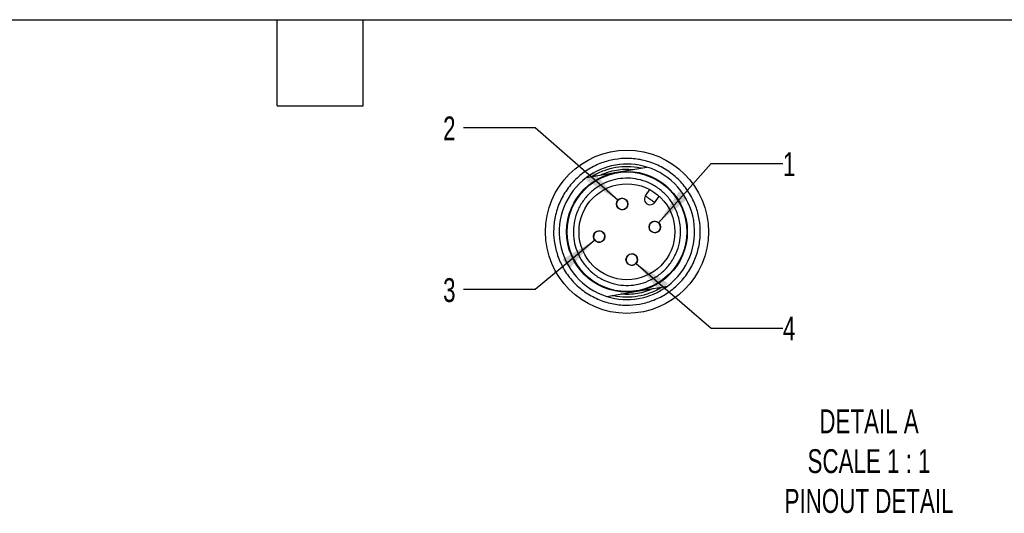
# Model space of a CAD drawing. Header units: millimetres. Extents: x 13 to 546, y 13 to 419.
# Tile 14 of 19: x 226 to 401, y 332 to 419. Entities that reach past the tile are written whole.
import ezdxf

# ---------------------------------------------------------------- set-up
doc = ezdxf.new("R2010")
doc.units = ezdxf.units.MM
doc.header["$LTSCALE"] = 2
doc.linetypes.add('SLD-Solid', pattern=[0])
doc.layers.add('DIMENSIONS', color=140, linetype='SLD-Solid', lineweight=25)
doc.layers.add('TEXT', color=140, linetype='SLD-Solid', lineweight=25)
doc.layers.add('SLD-DEFPOINTS', color=7, linetype='Continuous')
doc.styles.add('SLDTEXTSTYLE0', font='TXT', dxfattribs={"width": 0.7})
doc.dimstyles.new('SLDDIMSTYLE7', dxfattribs={"dimtxt": 4.316016, "dimasz": 6.604, "dimexe": 0, "dimexo": 0.0625, "dimgap": 1.079004, "dimtad": 0, "dimtih": 1, "dimtoh": 1, "dimlfac": 0.5, "dimrnd": 1e-09, "dimzin": 12, "dimdsep": 46, "dimtxsty": 'SLDTEXTSTYLE0', "dimsah": 1, "dimcen": 0, "dimadec": 0, "dimazin": 3, "dimtfac": 1, "dimtofl": 0, "dimtmove": 0, "dimatfit": 3, "dimfxl": 0, "dimfrac": 2, "dimtolj": 1, "dimtzin": 12, "dimarcsym": 0})

# ---------------------------------------------------------------- blocks, each defined once
blk = doc.blocks.new('_D_16')
at = {"layer": 'DIMENSIONS'}
for p, q in [((339.39, 383.12), (348.73, 393.59)), ((348.73, 393.59), (361.43, 393.59))]:
    blk.add_line(p, q, dxfattribs=at)
blk.add_solid([(339.39, 383.12), (344.54, 387.37), (343.03, 388.72)], dxfattribs=at)
at = {"layer": 'DIMENSIONS', "insert": (361.43, 395.61), "char_height": 4.23, "attachment_point": 1, "style": 'SLDTEXTSTYLE0'}
blk.add_mtext('1', dxfattribs=at)
blk = doc.blocks.new('_D_17')
at = {"layer": 'DIMENSIONS'}
for p, q in [((317.48, 399.92), (304.78, 399.92)), ((332.17, 387.11), (317.48, 399.92))]:
    blk.add_line(p, q, dxfattribs=at)
blk.add_solid([(332.17, 387.11), (327.86, 392.22), (326.52, 390.69)], dxfattribs=at)
at = {"layer": 'DIMENSIONS', "insert": (301.19, 401.95), "char_height": 4.23, "attachment_point": 1, "style": 'SLDTEXTSTYLE0'}
blk.add_mtext('2', dxfattribs=at)
blk = doc.blocks.new('_D_18')
at = {"layer": 'DIMENSIONS'}
for p, q in [((328.07, 380.02), (317.48, 371.28)), ((317.48, 371.28), (304.78, 371.28))]:
    blk.add_line(p, q, dxfattribs=at)
blk.add_solid([(328.07, 380.02), (322.33, 376.6), (323.62, 375.03)], dxfattribs=at)
at = {"layer": 'DIMENSIONS', "insert": (301.19, 373.3), "char_height": 4.23, "attachment_point": 1, "style": 'SLDTEXTSTYLE0'}
blk.add_mtext('3', dxfattribs=at)
blk = doc.blocks.new('_D_19')
at = {"layer": 'DIMENSIONS'}
for p, q in [((335.4, 375.92), (348.73, 364.46)), ((348.73, 364.46), (361.43, 364.46))]:
    blk.add_line(p, q, dxfattribs=at)
blk.add_solid([(335.4, 375.92), (339.75, 370.85), (341.07, 372.39)], dxfattribs=at)
at = {"layer": 'DIMENSIONS', "insert": (361.43, 366.49), "char_height": 4.23, "attachment_point": 1, "style": 'SLDTEXTSTYLE0'}
blk.add_mtext('4', dxfattribs=at)

msp = doc.modelspace()

# ---------------------------------------------------------------- linework, layer by layer
for p, q in [((331.972, 392.061), (337.326, 392.979)), ((326.618, 391.142), (331.972, 392.061)), ((337.064, 387.889), (337.838, 388.984)), ((338.697, 386.734), (339.471, 387.829)), ((335.59, 370.969), (340.944, 371.887)), ((330.236, 370.05), (335.59, 370.969))]:
    msp.add_line(p, q)
at = {"flags": 128}
for points in [[(337.064, 387.889), (337.08, 387.878), (337.126, 387.845), (337.202, 387.792), (337.303, 387.72), (337.427, 387.632), (337.568, 387.532), (337.721, 387.424), (337.881, 387.312)], [(337.881, 387.312), (338.04, 387.199), (338.193, 387.091), (338.334, 386.991), (338.458, 386.903), (338.559, 386.831), (338.635, 386.778), (338.681, 386.745), (338.697, 386.734)]]:
    msp.add_lwpolyline(points, dxfattribs=at)
for centre, radius in [((333.781, 381.515), 10.7), ((333.781, 381.515), 10.6), ((333.781, 381.515), 8.5), ((332.936, 386.443), 1.02), ((338.709, 382.36), 1.02), ((328.853, 380.669), 1.02), ((334.626, 376.587), 1.02)]:
    msp.add_circle(centre, radius)
for centre, radius, start, end in [((333.781, 381.515), 12, 72.81673, 126.64987), ((333.781, 381.515), 12, 306.64987, 72.81674), ((333.781, 381.515), 12, 126.64987, 252.81674), ((337.881, 387.312), 1, 144.7332, 324.7333), ((332.936, 386.443), 1, 99.73334, 279.73335), ((332.936, 386.443), 1, 279.73334, 99.73335), ((338.709, 382.36), 1, 9.73321, 189.73343), ((338.709, 382.36), 1, 189.73321, 9.73343), ((328.853, 380.669), 1, 9.73335, 189.73326), ((328.853, 380.669), 1, 189.73331, 9.73329), ((334.626, 376.587), 1, 99.7331, 279.73337), ((334.626, 376.587), 1, 279.7331, 99.73338), ((333.781, 381.515), 12, 252.81675, 306.64986)]:
    msp.add_arc(centre, radius, start, end)
for points, knots in [([(321.582, 377.022), (321.347, 377.781), (320.878, 379.298), (320.711, 381.735), (320.981, 384.239), (321.779, 386.74), (323.091, 389.074), (324.566, 390.759), (325.922, 391.898), (327.342, 392.864), (329.218, 393.77), (331.571, 394.399), (334, 394.59), (336.506, 394.313), (339.006, 393.517), (341.34, 392.205), (343.026, 390.729), (344.165, 389.374), (345.13, 387.954), (346.036, 386.078), (346.666, 383.725), (346.857, 381.296), (346.58, 378.79), (345.784, 376.29), (344.471, 373.955), (342.996, 372.27), (341.64, 371.131), (340.22, 370.165), (338.345, 369.259), (335.991, 368.63), (333.562, 368.439), (331.057, 368.716), (328.556, 369.512), (326.222, 370.825), (324.535, 372.299), (323.399, 373.656), (322.422, 375.072), (321.915, 376.249), (321.582, 377.022)], [0, 0, 0, 0, 0.0291242, 0.05824839, 0.08911712, 0.12126917, 0.15410355, 0.18693793, 0.20302814, 0.21913125, 0.24999998, 0.2791242, 0.30824838, 0.33911711, 0.37126915, 0.40410357, 0.43693789, 0.45302816, 0.46913127, 0.49999999, 0.52912418, 0.55824838, 0.58911711, 0.62126917, 0.65410353, 0.68693791, 0.70302812, 0.71913131, 0.74999999, 0.77912421, 0.80824839, 0.83911712, 0.87126916, 0.90410354, 0.93693794, 0.95302814, 0.96913128, 1, 1, 1, 1]), ([(327.557, 391.303), (327.621, 391.343), (328.319, 391.781), (329.71, 392.449), (331.809, 393.012), (333.976, 393.181), (335.509, 393.015), (336.314, 392.834), (336.388, 392.818)], [0, 0, 0, 0, 0.0246947, 0.2692591, 0.5000021, 0.7307454, 0.9753096, 1, 1, 1, 1]), ([(337.114, 372.617), (336.543, 372.439), (335.402, 372.083), (333.602, 371.961), (331.774, 372.167), (329.963, 372.743), (328.257, 373.703), (327.025, 374.781), (326.193, 375.771), (325.498, 376.795), (324.829, 378.162), (324.364, 379.899), (324.224, 381.692), (324.434, 383.522), (325.01, 385.333), (325.969, 387.039), (327.047, 388.27), (328.038, 389.103), (329.061, 389.798), (330.428, 390.467), (332.165, 390.932), (333.959, 391.072), (335.788, 390.861), (337.599, 390.286), (339.305, 389.326), (340.537, 388.248), (341.369, 387.258), (342.065, 386.234), (342.733, 384.867), (343.199, 383.13), (343.339, 381.337), (343.128, 379.507), (342.553, 377.696), (341.593, 375.991), (340.515, 374.758), (339.524, 373.928), (338.504, 373.224), (337.662, 372.856), (337.114, 372.617)], [0, 0, 0, 0, 0.0300022, 0.0599955, 0.0899976, 0.1221484, 0.1549814, 0.1878145, 0.2039017, 0.2200065, 0.2499954, 0.2800021, 0.309991, 0.3399976, 0.3721484, 0.4049814, 0.4378145, 0.4539017, 0.4700066, 0.4999954, 0.5300021, 0.559991, 0.5899976, 0.6221483, 0.6549814, 0.6878145, 0.7039016, 0.7200065, 0.7499954, 0.7800021, 0.8099909, 0.8399976, 0.8721484, 0.9049815, 0.9378145, 0.9539017, 0.9700065, 1, 1, 1, 1]), ([(329.061, 391.561), (329.529, 391.759), (330.448, 392.147), (331.9, 392.482), (333.38, 392.65), (334.376, 392.59), (334.883, 392.56)], [0, 0, 0, 0, 0.2546034, 0.4999982, 0.7453339, 1, 1, 1, 1]), ([(340.006, 371.726), (339.942, 371.686), (339.243, 371.248), (337.853, 370.58), (335.753, 370.017), (333.587, 369.848), (332.053, 370.015), (331.248, 370.195), (331.175, 370.211)], [0, 0, 0, 0, 0.0246944, 0.2692589, 0.5000023, 0.7307453, 0.9753096, 1, 1, 1, 1]), ([(338.501, 371.468), (338.033, 371.27), (337.114, 370.882), (335.663, 370.547), (334.182, 370.379), (333.186, 370.439), (332.679, 370.469)], [0, 0, 0, 0, 0.2546039, 0.4999982, 0.7453339, 1, 1, 1, 1])]:
    msp.add_open_spline(points, degree=3, knots=knots)
at = {"layer": 'SLD-DEFPOINTS'}
msp.add_circle((333.781, 381.515), 14.452, dxfattribs=at)
at = {"layer": 'TEXT'}
for p, q in [((12.7, 419.1), (546.1, 419.1)), ((271.78, 403.86), (271.78, 419.1)), ((287.02, 403.86), (287.02, 419.1)), ((271.78, 403.86), (287.02, 403.86))]:
    msp.add_line(p, q, dxfattribs=at)

# ---------------------------------------------------------------- texts
at = {"layer": 'TEXT', "insert": (376.694, 350.05), "char_height": 4.23333, "attachment_point": 2, "style": 'SLDTEXTSTYLE0'}
msp.add_mtext('DETAIL A^JSCALE 1 : 1^JPINOUT DETAIL', dxfattribs=at)

# ---------------------------------------------------------------- dimensions: what is measured, and where the dimension line sits
at = {"layer": 'DIMENSIONS'}
for p1, p2, text, picture, middle in [((333.705, 385.772), (332.167, 387.113), '2', '_D_17', (302.981, 399.919)), ((338.03, 381.599), (339.388, 383.121), '1', '_D_16', (363.229, 393.588)), ((329.64, 381.319), (328.067, 380.02), '3', '_D_18', (302.981, 371.276)), ((333.853, 377.251), (335.4, 375.922), '4', '_D_19', (363.229, 364.463))]:
    dim = msp.add_diameter_dim_2p(p1=p1, p2=p2, text=text, dimstyle='SLDDIMSTYLE7', override={"dimpost": '<>'}, dxfattribs=at)
    dim.commit()
    dim.dimension.update_dxf_attribs({"geometry": picture, "text_midpoint": middle, "dimtype": 163})

doc.saveas('drawing.dxf')
